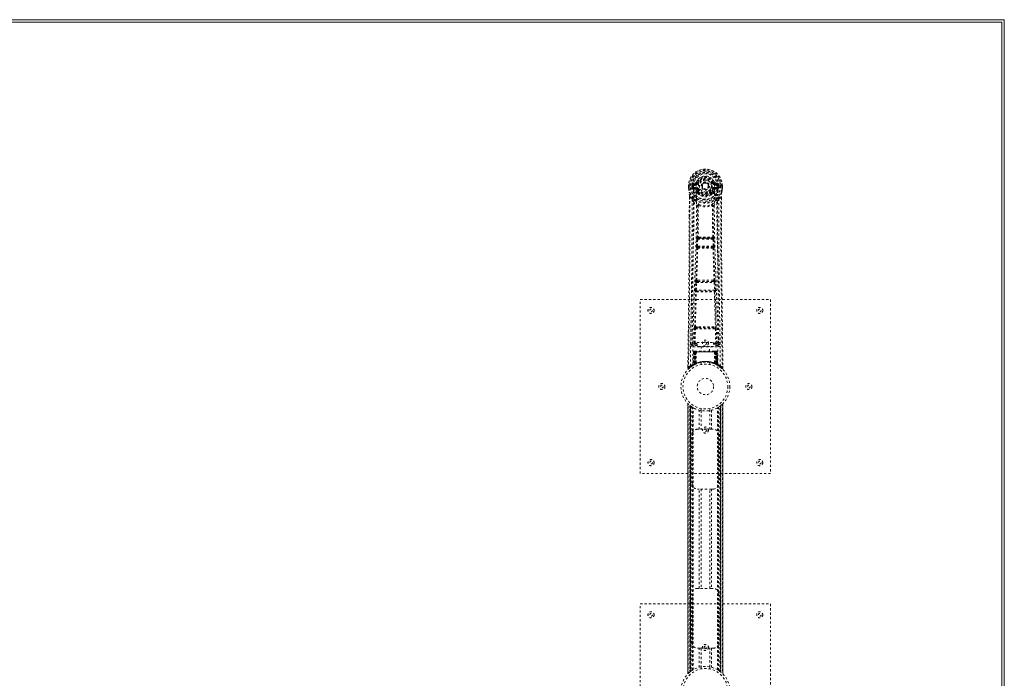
# Model space of a CAD drawing. Header units: inches. Extents: x 20.7 to 104.2, y 34.8 to 82.5.
# Tile 4 of 4: x 58.9 to 104.2, y 52.2 to 82.5. Entities that reach past the tile are written whole.
import ezdxf

# ---------------------------------------------------------------- set-up
doc = ezdxf.new("R2010")
doc.units = ezdxf.units.IN
doc.header["$MEASUREMENT"] = 0
doc.linetypes.add('SLD-Dashed', pattern=[0.075, 0.05, -0.025])
doc.linetypes.add('SLD-Solid', pattern=[0])

msp = doc.modelspace()

# ---------------------------------------------------------------- linework, layer by layer
at = {"color": 7, "linetype": 'SLD-Solid', "lineweight": 15}
for p, q in [((20.658, 82.502), (104.158, 82.502)), ((104.158, 82.502), (104.158, 34.752)), ((104.04, 82.384), (20.776, 82.384)), ((20.776, 82.384), (104.04, 82.384)), ((104.04, 34.87), (104.04, 82.384)), ((104.04, 82.384), (104.04, 34.87))]:
    msp.add_line(p, q, dxfattribs=at)
at = {"color": 7, "linetype": 'SLD-Dashed', "lineweight": 0}
for p, q in [((89.628, 74.861), (89.628, 74.744)), ((89.628, 74.744), (89.629, 74.74)), ((89.632, 74.861), (89.629, 74.861)), ((89.63, 74.861), (89.63, 74.744)), ((89.686, 74.86), (89.632, 74.861)), ((89.658, 74.858), (89.658, 74.744)), ((89.709, 74.86), (89.686, 74.86)), ((89.867, 74.86), (89.709, 74.86)), ((89.78, 74.787), (89.78, 74.858)), ((89.78, 74.787), (89.809, 74.788)), ((89.78, 74.787), (89.78, 74.787)), ((89.815, 74.858), (89.809, 74.858)), ((89.809, 74.858), (89.809, 74.788)), ((89.81, 74.788), (89.815, 74.769)), ((89.815, 74.779), (89.815, 74.858)), ((89.815, 74.769), (89.815, 74.779)), ((89.821, 74.742), (89.825, 74.738)), ((89.825, 74.738), (89.825, 74.737)), ((89.825, 74.738), (89.825, 74.738)), ((89.835, 74.727), (89.825, 74.737)), ((89.951, 75.002), (89.833, 74.978)), ((89.849, 74.79), (89.849, 74.76)), ((89.849, 74.79), (89.979, 74.79)), ((89.979, 74.735), (89.849, 74.76)), ((89.849, 74.76), (89.979, 74.76)), ((89.863, 74.942), (89.979, 74.962)), ((89.863, 74.942), (89.863, 74.912)), ((89.979, 74.942), (89.863, 74.942)), ((89.979, 74.912), (89.863, 74.912)), ((89.979, 74.962), (89.979, 74.942)), ((89.979, 74.912), (89.979, 74.942)), ((89.979, 74.79), (89.979, 74.76)), ((89.979, 74.735), (89.979, 74.76)), ((90.039, 75.006), (89.984, 75.029)), ((89.985, 74.895), (89.985, 74.897)), ((90.039, 75.006), (90.061, 74.996)), ((90.564, 74.859), (90.565, 74.851)), ((90.565, 74.851), (90.564, 74.835)), ((90.755, 74.996), (90.777, 75.006)), ((90.777, 75.006), (90.781, 74.998)), ((90.832, 74.897), (90.831, 74.895)), ((90.837, 74.962), (90.953, 74.942)), ((90.837, 74.962), (90.837, 74.942)), ((90.953, 74.942), (90.837, 74.942)), ((90.837, 74.912), (90.837, 74.942)), ((90.953, 74.912), (90.837, 74.912)), ((90.837, 74.79), (90.837, 74.76)), ((90.837, 74.79), (90.967, 74.79)), ((90.967, 74.76), (90.837, 74.735)), ((90.837, 74.735), (90.837, 74.76)), ((90.837, 74.76), (90.967, 74.76)), ((90.984, 74.978), (90.865, 75.002)), ((91.108, 74.86), (90.949, 74.86)), ((90.953, 74.912), (90.953, 74.942)), ((90.967, 74.76), (90.967, 74.79)), ((90.991, 74.738), (90.981, 74.727)), ((90.991, 74.738), (90.995, 74.742)), ((91.001, 74.858), (91.007, 74.858)), ((91.002, 74.779), (91.001, 74.858)), ((91.007, 74.788), (91.001, 74.769)), ((91.001, 74.769), (91.002, 74.779)), ((91.007, 74.788), (91.007, 74.858)), ((91.037, 74.858), (91.037, 74.787)), ((91.037, 74.858), (91.037, 74.858)), ((91.037, 74.787), (91.037, 74.787)), ((91.131, 74.86), (91.108, 74.86)), ((91.184, 74.861), (91.131, 74.86)), ((91.158, 74.744), (91.158, 74.858)), ((91.188, 74.861), (91.184, 74.861)), ((91.186, 74.744), (91.186, 74.861)), ((91.188, 74.861), (91.188, 74.744)), ((91.188, 74.74), (91.188, 74.744)), ((89.671, 74.36), (89.668, 73.435)), ((89.672, 73.435), (89.672, 74.359)), ((89.7, 74.358), (89.797, 74.243)), ((89.835, 74.727), (89.95, 74.706)), ((90.061, 74.705), (90.034, 74.694)), ((90.04, 74.545), (90.04, 74.563)), ((90.059, 74.499), (90.047, 74.516)), ((90.063, 74.569), (90.063, 74.55)), ((90.753, 74.55), (90.753, 74.569)), ((90.782, 74.694), (90.755, 74.705)), ((90.769, 74.516), (90.757, 74.499)), ((90.776, 74.545), (90.777, 74.563)), ((90.866, 74.706), (90.981, 74.727)), ((90.981, 74.727), (90.981, 74.727)), ((90.981, 74.727), (90.981, 74.727)), ((91.02, 74.243), (91.116, 74.358)), ((91.144, 74.305), (91.144, 74.359)), ((91.145, 74.36), (91.145, 74.306)), ((90.081, 73.94), (90.081, 73.94)), ((90.736, 73.94), (90.736, 73.94)), ((90.109, 72.501), (90.069, 72.5)), ((90.747, 72.5), (90.707, 72.501)), ((89.998, 72.087), (90.014, 72.404)), ((90.042, 72.085), (90.059, 72.402)), ((90.774, 72.085), (90.042, 72.085)), ((90.066, 72.035), (90.051, 72.04)), ((90.051, 72.04), (90.765, 72.04)), ((90.059, 72.402), (90.758, 72.402)), ((90.077, 72.447), (90.116, 72.447)), ((90.7, 72.447), (90.116, 72.447)), ((90.7, 72.447), (90.739, 72.447)), ((90.765, 72.04), (90.75, 72.035)), ((90.758, 72.402), (90.774, 72.085)), ((90.818, 72.087), (90.802, 72.404)), ((90.021, 71.993), (90.007, 71.997)), ((90.795, 71.993), (90.809, 71.997)), ((89.943, 70.069), (89.96, 70.422)), ((89.988, 70.067), (90.005, 70.42)), ((90.005, 70.42), (90.812, 70.42)), ((90.042, 70.516), (90.01, 70.515)), ((90.051, 70.465), (90.02, 70.464)), ((90.765, 70.465), (90.051, 70.465)), ((90.765, 70.465), (90.797, 70.464)), ((90.806, 70.515), (90.774, 70.516)), ((90.812, 70.42), (90.829, 70.067)), ((90.873, 70.069), (90.856, 70.422)), ((89.949, 69.979), (89.957, 69.976)), ((90.829, 70.067), (89.988, 70.067)), ((90.002, 70.019), (89.994, 70.022)), ((89.994, 70.022), (90.822, 70.022)), ((90.822, 70.022), (90.814, 70.019)), ((90.859, 69.976), (90.867, 69.979)), ((87.408, 61.627), (87.408, 69.627)), ((87.408, 69.627), (93.408, 69.627)), ((93.408, 69.627), (93.408, 61.627)), ((89.889, 67.624), (89.905, 68.286)), ((89.934, 67.623), (89.95, 68.284)), ((89.947, 68.37), (90.103, 68.376)), ((89.95, 68.284), (90.867, 68.284)), ((89.958, 68.325), (90.11, 68.327)), ((90.11, 68.327), (90.706, 68.327)), ((90.706, 68.327), (90.859, 68.325)), ((90.713, 68.376), (90.869, 68.37)), ((90.867, 68.284), (90.882, 67.623)), ((90.927, 67.624), (90.911, 68.286)), ((89.795, 67.567), (89.797, 67.559)), ((89.799, 67.857), (89.796, 67.57)), ((89.84, 67.521), (89.84, 67.461)), ((90.028, 67.521), (89.84, 67.521)), ((89.934, 67.578), (89.934, 67.623)), ((89.934, 67.623), (90.028, 67.623)), ((89.934, 67.578), (90.028, 67.578)), ((90.028, 67.654), (90.778, 67.654)), ((90.028, 67.474), (90.028, 67.654)), ((90.778, 67.654), (90.778, 67.474)), ((90.778, 67.623), (90.882, 67.623)), ((90.778, 67.578), (90.882, 67.578)), ((90.976, 67.521), (90.778, 67.521)), ((90.882, 67.578), (90.882, 67.623)), ((90.976, 67.461), (90.976, 67.521)), ((91.02, 67.57), (91.017, 67.857)), ((91.019, 67.559), (91.021, 67.567)), ((89.84, 67.461), (90.976, 67.461)), ((89.862, 67.223), (89.841, 66.618)), ((89.876, 67.223), (89.855, 66.626)), ((89.876, 67.223), (89.862, 67.223)), ((89.894, 67.223), (89.873, 66.636)), ((89.896, 67.227), (89.874, 66.633)), ((89.961, 67.223), (89.894, 67.223)), ((89.901, 67.223), (89.901, 66.666)), ((89.908, 67.223), (89.901, 67.223)), ((89.909, 67.252), (89.902, 67.252)), ((89.915, 67.252), (89.906, 67.252)), ((89.908, 67.223), (90.908, 67.223)), ((89.908, 66.67), (89.908, 67.223)), ((89.914, 66.673), (89.915, 67.223)), ((89.922, 67.252), (89.915, 67.252)), ((89.915, 67.223), (89.921, 67.223)), ((89.921, 67.223), (89.921, 66.676)), ((90.895, 67.223), (89.921, 67.223)), ((89.978, 67.252), (89.924, 67.252)), ((89.933, 67.223), (89.933, 66.681)), ((89.939, 67.223), (89.933, 67.223)), ((89.94, 67.252), (89.934, 67.252)), ((89.939, 67.223), (90.877, 67.223)), ((89.939, 66.684), (89.939, 67.223)), ((89.94, 67.252), (89.978, 67.252)), ((89.942, 66.672), (89.961, 67.223)), ((89.962, 67.223), (89.943, 66.672)), ((89.961, 67.223), (89.962, 67.223)), ((89.992, 67.223), (89.962, 67.223)), ((89.992, 67.223), (89.988, 66.701)), ((89.999, 67.252), (89.992, 67.252)), ((90.824, 67.223), (89.992, 67.223)), ((90.817, 67.252), (89.999, 67.252)), ((90.778, 67.474), (90.028, 67.474)), ((90.213, 67.474), (90.213, 67.252)), ((90.603, 67.252), (90.603, 67.474)), ((90.825, 67.252), (90.817, 67.252)), ((90.824, 67.223), (90.829, 66.701)), ((90.854, 67.223), (90.824, 67.223)), ((90.892, 67.252), (90.838, 67.252)), ((90.838, 67.252), (90.876, 67.252)), ((90.873, 66.672), (90.854, 67.223)), ((90.854, 67.223), (90.855, 67.223)), ((90.855, 67.223), (90.874, 66.672)), ((90.922, 67.223), (90.855, 67.223)), ((90.882, 67.252), (90.876, 67.252)), ((90.883, 67.223), (90.877, 67.223)), ((90.877, 67.223), (90.877, 66.684)), ((90.883, 66.681), (90.883, 67.223)), ((90.901, 67.252), (90.894, 67.252)), ((90.895, 66.676), (90.895, 67.223)), ((90.895, 67.223), (90.901, 67.223)), ((90.911, 67.252), (90.901, 67.252)), ((90.901, 67.223), (90.902, 66.673)), ((90.914, 67.252), (90.907, 67.252)), ((90.915, 67.223), (90.908, 67.223)), ((90.908, 67.223), (90.908, 66.67)), ((90.915, 66.666), (90.915, 67.223)), ((90.942, 66.633), (90.92, 67.227)), ((90.922, 67.223), (90.943, 66.636)), ((90.941, 67.223), (90.961, 66.626)), ((90.954, 67.223), (90.941, 67.223)), ((90.954, 67.223), (90.975, 66.618)), ((89.827, 66.593), (89.84, 66.601)), ((89.841, 66.618), (89.855, 66.626)), ((89.858, 66.611), (89.925, 66.646)), ((89.873, 66.636), (89.942, 66.672)), ((89.901, 66.666), (89.908, 66.67)), ((89.914, 66.64), (89.901, 66.666)), ((89.914, 66.64), (89.905, 66.636)), ((89.921, 66.676), (89.914, 66.673)), ((89.927, 66.646), (89.914, 66.673)), ((89.921, 66.644), (89.914, 66.64)), ((89.918, 66.642), (89.927, 66.646)), ((89.933, 66.65), (89.921, 66.676)), ((89.925, 66.646), (89.926, 66.646)), ((89.926, 66.646), (89.933, 66.649)), ((89.933, 66.681), (89.939, 66.684)), ((89.945, 66.655), (89.933, 66.681)), ((89.943, 66.672), (89.942, 66.672)), ((89.951, 66.658), (89.945, 66.655)), ((90.208, 66.734), (90.208, 66.638)), ((90.608, 66.638), (90.608, 66.734)), ((90.877, 66.684), (90.865, 66.658)), ((90.871, 66.655), (90.865, 66.658)), ((90.883, 66.681), (90.871, 66.655)), ((90.874, 66.672), (90.873, 66.672)), ((90.874, 66.672), (90.943, 66.636)), ((90.877, 66.684), (90.883, 66.681)), ((90.895, 66.676), (90.883, 66.65)), ((90.902, 66.673), (90.889, 66.646)), ((90.89, 66.646), (90.891, 66.646)), ((90.891, 66.646), (90.906, 66.638)), ((90.902, 66.673), (90.895, 66.676)), ((90.908, 66.67), (90.895, 66.644)), ((90.903, 66.64), (90.895, 66.644)), ((90.915, 66.666), (90.903, 66.64)), ((90.929, 66.627), (90.903, 66.64)), ((90.908, 66.67), (90.915, 66.666)), ((90.911, 66.636), (90.958, 66.611)), ((90.961, 66.626), (90.975, 66.618)), ((90.97, 66.605), (90.984, 66.597)), ((90.976, 66.601), (90.99, 66.593)), ((89.603, 66.553), (89.602, 66.486)), ((89.602, 66.553), (89.602, 66.486)), ((89.602, 66.486), (89.632, 66.485)), ((89.604, 66.549), (89.603, 66.486)), ((89.651, 66.464), (89.692, 66.498)), ((91.123, 66.498), (91.166, 66.464)), ((91.185, 66.485), (91.165, 66.463)), ((91.215, 66.486), (91.214, 66.553)), ((89.603, 64.842), (89.603, 52.412)), ((89.603, 52.413), (89.603, 64.841)), ((89.603, 64.841), (89.604, 64.84)), ((89.603, 64.84), (89.603, 52.413)), ((89.615, 52.425), (89.615, 64.829)), ((91.201, 64.829), (91.201, 52.425)), ((91.213, 52.411), (91.213, 64.842)), ((91.213, 64.841), (91.213, 52.413)), ((91.213, 52.413), (91.213, 64.84)), ((89.693, 52.495), (89.693, 64.758)), ((89.693, 64.758), (89.693, 52.495)), ((89.698, 64.754), (89.698, 52.499)), ((89.738, 64.723), (89.702, 64.751)), ((89.702, 52.503), (89.702, 64.751)), ((89.702, 64.751), (89.702, 52.503)), ((89.707, 64.747), (89.707, 52.507)), ((89.717, 52.514), (89.717, 64.739)), ((89.718, 52.515), (89.718, 64.739)), ((89.72, 64.737), (89.72, 52.517)), ((89.722, 64.735), (89.722, 52.518)), ((89.752, 64.713), (89.752, 52.541)), ((89.81, 64.674), (89.805, 64.677)), ((89.81, 52.58), (89.81, 64.674)), ((89.835, 52.595), (89.835, 64.659)), ((89.853, 52.605), (89.853, 64.648)), ((90.127, 63.662), (90.127, 64.538)), ((90.208, 64.616), (90.208, 64.519)), ((90.211, 64.519), (90.211, 63.662)), ((90.606, 63.662), (90.606, 64.519)), ((90.608, 64.519), (90.608, 64.616)), ((90.69, 64.538), (90.69, 63.662)), ((90.963, 52.605), (90.963, 64.648)), ((90.981, 52.595), (90.981, 64.659)), ((91.006, 52.58), (91.006, 64.674)), ((91.072, 52.535), (91.072, 64.719)), ((91.094, 52.518), (91.094, 64.735)), ((91.097, 52.517), (91.097, 64.737)), ((91.098, 64.739), (91.098, 52.515)), ((91.103, 64.742), (91.103, 52.512)), ((91.114, 64.751), (91.114, 52.503)), ((91.114, 52.503), (91.114, 64.751)), ((91.117, 52.5), (91.117, 64.753)), ((91.123, 64.758), (91.118, 64.754)), ((91.118, 52.499), (91.118, 64.754)), ((91.123, 64.758), (91.123, 52.495)), ((91.123, 52.495), (91.123, 64.758)), ((89.793, 61.162), (89.793, 63.412)), ((90.043, 63.662), (90.127, 63.662)), ((90.69, 63.662), (90.127, 63.662)), ((90.69, 63.662), (90.773, 63.662)), ((91.023, 63.412), (91.023, 61.162)), ((93.408, 61.627), (87.408, 61.627)), ((90.127, 60.912), (90.043, 60.912)), ((90.127, 56.342), (90.127, 60.912)), ((90.69, 60.912), (90.127, 60.912)), ((90.211, 60.912), (90.211, 56.342)), ((90.606, 56.342), (90.606, 60.912)), ((90.69, 60.912), (90.69, 56.342)), ((90.773, 60.912), (90.69, 60.912)), ((90.043, 56.342), (90.127, 56.342)), ((90.69, 56.342), (90.127, 56.342)), ((90.69, 56.342), (90.773, 56.342)), ((89.793, 53.842), (89.793, 56.092)), ((91.023, 56.092), (91.023, 53.842)), ((87.408, 55.627), (93.408, 55.627)), ((87.408, 47.627), (87.408, 55.627)), ((93.408, 55.627), (93.408, 47.627)), ((90.127, 53.592), (90.043, 53.592)), ((90.127, 52.716), (90.127, 53.592)), ((90.127, 53.592), (90.69, 53.592)), ((90.211, 53.592), (90.211, 52.734)), ((90.606, 52.734), (90.606, 53.592)), ((90.69, 53.592), (90.69, 52.716)), ((90.773, 53.592), (90.69, 53.592)), ((90.208, 52.734), (90.208, 52.638)), ((90.608, 52.638), (90.608, 52.734)), ((91.006, 52.58), (91.011, 52.576)), ((89.693, 52.495), (89.698, 52.499)), ((91.078, 52.53), (91.114, 52.503)), ((91.118, 52.499), (91.123, 52.495)), ((91.213, 52.413), (91.212, 52.413))]:
    msp.add_line(p, q, dxfattribs=at)
at = {"color": 7, "linetype": 'SLD-Dashed', "lineweight": 0, "flags": 128}
for points in [[(89.985, 74.897), (89.991, 74.974), (90.014, 75.048), (90.053, 75.117), (90.106, 75.177), (90.171, 75.226), (90.245, 75.262), (90.325, 75.284), (90.408, 75.291), (90.491, 75.284), (90.571, 75.262), (90.645, 75.226), (90.71, 75.177), (90.763, 75.117), (90.803, 75.048), (90.826, 74.974), (90.832, 74.897)], [(89.629, 74.861), (89.628, 74.86), (89.629, 74.86), (89.632, 74.86), (89.635, 74.86), (89.64, 74.859), (89.646, 74.859), (89.652, 74.859), (89.658, 74.858)], [(89.628, 74.744), (89.641, 74.647), (89.657, 74.571)], [(89.658, 74.744), (89.652, 74.744), (89.646, 74.744), (89.64, 74.744), (89.635, 74.744), (89.632, 74.744), (89.629, 74.744), (89.628, 74.744), (89.628, 74.744)], [(89.629, 74.74), (89.63, 74.74), (89.631, 74.74), (89.634, 74.741), (89.638, 74.741), (89.642, 74.742), (89.647, 74.743), (89.653, 74.743), (89.658, 74.744)], [(89.629, 74.74), (89.64, 74.65), (89.659, 74.56)], [(89.72, 66.579), (89.728, 67.626), (89.747, 68.671), (89.776, 69.713), (89.812, 70.751), (89.846, 71.785), (89.871, 72.815), (89.88, 73.84), (89.867, 74.86)], [(89.81, 74.788), (89.809, 74.788), (89.809, 74.788)], [(89.815, 74.779), (89.831, 74.787), (89.849, 74.79)], [(89.863, 74.912), (89.84, 74.916), (89.82, 74.929)], [(89.829, 66.635), (89.838, 67.68), (89.859, 68.722), (89.891, 69.762), (89.929, 70.797), (89.965, 71.829), (89.991, 72.855), (89.999, 73.877), (89.985, 74.895)], [(89.979, 74.962), (90.016, 74.976), (90.03, 74.99)], [(90.03, 74.99), (90.035, 74.998), (90.039, 75.006)], [(90.089, 74.985), (90.084, 74.987), (90.079, 74.989), (90.074, 74.991), (90.07, 74.993), (90.066, 74.994), (90.064, 74.995), (90.062, 74.996), (90.061, 74.996)], [(90.727, 74.985), (90.732, 74.987), (90.737, 74.989), (90.742, 74.991), (90.746, 74.993), (90.75, 74.994), (90.752, 74.995), (90.754, 74.996), (90.755, 74.996)], [(90.987, 66.635), (90.978, 67.68), (90.957, 68.723), (90.925, 69.762), (90.887, 70.798), (90.851, 71.829), (90.825, 72.856), (90.817, 73.878), (90.831, 74.895)], [(91.096, 66.579), (91.088, 67.626), (91.069, 68.671), (91.04, 69.713), (91.005, 70.751), (90.97, 71.785), (90.945, 72.815), (90.937, 73.84), (90.949, 74.86)], [(90.996, 74.929), (90.977, 74.916), (90.953, 74.912)], [(90.967, 74.79), (90.985, 74.787), (91.002, 74.779)], [(91.007, 74.858), (91.01, 74.858), (91.017, 74.858), (91.026, 74.858), (91.037, 74.858)], [(91.037, 74.787), (91.026, 74.787), (91.017, 74.788), (91.01, 74.788), (91.007, 74.788)], [(91.007, 74.788), (91.007, 74.788), (91.007, 74.788)], [(91.157, 74.56), (91.174, 74.639), (91.188, 74.74)], [(91.158, 74.858), (91.164, 74.859), (91.171, 74.859), (91.176, 74.859), (91.181, 74.859), (91.184, 74.86), (91.187, 74.86), (91.188, 74.86), (91.188, 74.861)], [(91.188, 74.744), (91.188, 74.744), (91.187, 74.744), (91.184, 74.744), (91.181, 74.744), (91.176, 74.744), (91.171, 74.744), (91.164, 74.744), (91.158, 74.744)], [(91.188, 74.74), (91.187, 74.74), (91.185, 74.74), (91.182, 74.741), (91.178, 74.741), (91.174, 74.742), (91.169, 74.743), (91.164, 74.743), (91.158, 74.744)], [(91.188, 74.744), (91.175, 74.647), (91.159, 74.571)], [(89.7, 74.358), (89.699, 72.892), (89.69, 71.42), (89.675, 69.973), (89.673, 69.752), (89.67, 69.522), (89.668, 69.319), (89.665, 69.12), (89.663, 68.905), (89.661, 68.755), (89.659, 68.598), (89.657, 68.441), (89.655, 68.324), (89.653, 68.184), (89.651, 68.022), (89.647, 67.69), (89.644, 67.485), (89.641, 67.231), (89.638, 66.969), (89.634, 66.721), (89.632, 66.485)], [(89.657, 74.571), (89.657, 74.565), (89.659, 74.56)], [(89.839, 74.282), (89.738, 74.406), (89.659, 74.56)], [(89.671, 74.36), (89.67, 74.359), (89.671, 74.359), (89.674, 74.359), (89.678, 74.358), (89.683, 74.358), (89.688, 74.358), (89.695, 74.358), (89.7, 74.358)], [(89.977, 74.683), (89.964, 74.7), (89.95, 74.706)], [(90.04, 74.563), (90.007, 74.616), (89.977, 74.683)], [(90.034, 74.694), (90.062, 74.631), (90.092, 74.581)], [(90.059, 74.499), (90.133, 74.441), (90.191, 74.411)], [(90.089, 74.717), (90.084, 74.715), (90.079, 74.713), (90.074, 74.711), (90.07, 74.709), (90.066, 74.707), (90.064, 74.706), (90.062, 74.706), (90.061, 74.705)], [(90.626, 74.411), (90.683, 74.441), (90.757, 74.499)], [(90.725, 74.581), (90.754, 74.631), (90.782, 74.694)], [(90.727, 74.717), (90.732, 74.715), (90.737, 74.713), (90.742, 74.711), (90.746, 74.709), (90.75, 74.707), (90.752, 74.706), (90.754, 74.706), (90.755, 74.705)], [(90.777, 74.563), (90.809, 74.616), (90.839, 74.683)], [(90.839, 74.683), (90.852, 74.7), (90.866, 74.706)], [(90.977, 74.282), (91.078, 74.406), (91.157, 74.56)], [(91.116, 74.358), (91.122, 74.358), (91.128, 74.358), (91.133, 74.358), (91.139, 74.358), (91.142, 74.359), (91.145, 74.359), (91.146, 74.359), (91.145, 74.36)], [(91.116, 74.358), (91.117, 72.894), (91.126, 71.42), (91.141, 69.973), (91.144, 69.726), (91.147, 69.468), (91.149, 69.252), (91.152, 69.023), (91.155, 68.773), (91.159, 68.502), (91.162, 68.284), (91.165, 68.021), (91.169, 67.698), (91.172, 67.487), (91.175, 67.229), (91.179, 66.967), (91.182, 66.719), (91.185, 66.485)], [(91.145, 74.306), (91.154, 71.736), (91.181, 69.111), (91.215, 66.486)], [(91.157, 74.56), (91.159, 74.565), (91.159, 74.571)], [(89.797, 74.243), (89.796, 73.722), (89.795, 73.189), (89.792, 72.644), (89.788, 72.129), (89.784, 71.599), (89.779, 71.047), (89.774, 70.558), (89.771, 70.301), (89.767, 70.028), (89.764, 69.739), (89.76, 69.435), (89.756, 69.16), (89.753, 68.919), (89.751, 68.728), (89.748, 68.513), (89.745, 68.272), (89.742, 68.047), (89.739, 67.854), (89.737, 67.694), (89.735, 67.567)], [(89.856, 74.129), (89.942, 74.029), (90.043, 73.941)], [(89.934, 74.193), (89.943, 74.185), (89.949, 74.178)], [(90.033, 72.494), (90.044, 73.214), (90.045, 73.932)], [(90.091, 73.951), (90.085, 73.96), (90.079, 73.966), (90.071, 73.97), (90.063, 73.97), (90.055, 73.966), (90.049, 73.96), (90.045, 73.951), (90.043, 73.941)], [(90.081, 73.94), (90.079, 73.221), (90.069, 72.5)], [(90.774, 73.941), (90.772, 73.951), (90.767, 73.96), (90.761, 73.966), (90.753, 73.97), (90.745, 73.97), (90.738, 73.966), (90.731, 73.96), (90.726, 73.951)], [(90.747, 72.5), (90.737, 73.221), (90.736, 73.94)], [(90.783, 72.494), (90.773, 73.214), (90.771, 73.932)], [(90.774, 73.941), (90.874, 74.029), (90.96, 74.129)], [(90.867, 74.178), (90.873, 74.184), (90.882, 74.193)], [(91.081, 67.567), (91.079, 67.703), (91.077, 67.875), (91.074, 68.084), (91.071, 68.329), (91.067, 68.578), (91.065, 68.798), (91.063, 68.951), (91.061, 69.089), (91.059, 69.211), (91.057, 69.366), (91.055, 69.529), (91.053, 69.685), (91.043, 70.499), (91.035, 71.317), (91.027, 72.289), (91.021, 73.279), (91.02, 74.243)], [(89.668, 73.435), (89.663, 71.736), (89.635, 69.111), (89.602, 66.553)], [(90.109, 72.501), (90.408, 72.502), (90.707, 72.501)], [(89.998, 72.087), (90.003, 72.087), (90.013, 72.086), (90.027, 72.085), (90.042, 72.085)], [(90.014, 72.404), (90.019, 72.404), (90.03, 72.404), (90.044, 72.403), (90.059, 72.402)], [(90.051, 72.04), (90.047, 72.044), (90.043, 72.053), (90.042, 72.06), (90.042, 72.068), (90.042, 72.076), (90.042, 72.085)], [(90.077, 72.447), (90.076, 72.446), (90.074, 72.445), (90.071, 72.442), (90.066, 72.432), (90.061, 72.418), (90.059, 72.402)], [(90.116, 72.447), (90.408, 72.448), (90.7, 72.447)], [(90.758, 72.402), (90.772, 72.403), (90.786, 72.404), (90.797, 72.404), (90.802, 72.404)], [(90.774, 72.085), (90.775, 72.076), (90.775, 72.068), (90.774, 72.06), (90.773, 72.053), (90.77, 72.044), (90.765, 72.04)], [(90.774, 72.085), (90.789, 72.085), (90.803, 72.086), (90.813, 72.087), (90.818, 72.087)], [(89.975, 70.511), (90, 71.253), (90.021, 71.993)], [(90.01, 70.515), (90.035, 71.258), (90.057, 71.998)], [(90.759, 71.998), (90.781, 71.258), (90.806, 70.515)], [(90.841, 70.511), (90.817, 71.253), (90.795, 71.993)], [(89.96, 70.422), (89.962, 70.454), (89.963, 70.456)], [(89.96, 70.422), (89.965, 70.422), (89.975, 70.421), (89.989, 70.42), (90.005, 70.42)], [(90.812, 70.42), (90.827, 70.42), (90.841, 70.421), (90.852, 70.422), (90.856, 70.422)], [(90.856, 70.422), (90.854, 70.454), (90.854, 70.456)], [(89.913, 68.367), (89.933, 69.173), (89.957, 69.976)], [(89.943, 70.069), (89.948, 70.069), (89.958, 70.068), (89.972, 70.068), (89.988, 70.067)], [(89.947, 68.37), (89.967, 69.176), (89.992, 69.98)], [(90.825, 69.98), (90.849, 69.176), (90.869, 68.37)], [(90.829, 70.067), (90.844, 70.068), (90.858, 70.068), (90.869, 70.069), (90.873, 70.069)], [(90.903, 68.367), (90.883, 69.173), (90.859, 69.976)], [(89.905, 68.286), (89.909, 68.285), (89.92, 68.285), (89.934, 68.285), (89.95, 68.284)], [(90.103, 68.376), (90.408, 68.376), (90.713, 68.376)], [(90.11, 68.327), (90.408, 68.327), (90.706, 68.327)], [(90.867, 68.284), (90.882, 68.285), (90.896, 68.285), (90.907, 68.285), (90.911, 68.286)], [(89.889, 67.624), (89.82, 67.596), (89.795, 67.567)], [(89.84, 67.521), (89.865, 67.55), (89.934, 67.578)], [(89.889, 67.624), (89.894, 67.624), (89.904, 67.624), (89.918, 67.624), (89.934, 67.623)], [(90.882, 67.623), (90.898, 67.624), (90.912, 67.624), (90.922, 67.624), (90.927, 67.624)], [(90.882, 67.578), (90.951, 67.55), (90.976, 67.521)], [(91.021, 67.567), (90.996, 67.596), (90.927, 67.624)], [(89.862, 67.223), (89.865, 67.223), (89.873, 67.223), (89.886, 67.223), (89.901, 67.223)], [(89.915, 67.223), (89.9, 67.223), (89.888, 67.223), (89.879, 67.223), (89.876, 67.223)], [(89.894, 67.223), (89.894, 67.223), (89.896, 67.223), (89.899, 67.223), (89.904, 67.223), (89.91, 67.223), (89.917, 67.223), (89.925, 67.223), (89.933, 67.223)], [(90.883, 67.223), (90.891, 67.223), (90.899, 67.223), (90.906, 67.223), (90.912, 67.223), (90.917, 67.223), (90.92, 67.223), (90.922, 67.223), (90.922, 67.223)], [(90.893, 67.252), (90.893, 67.252), (90.891, 67.252)], [(90.941, 67.223), (90.937, 67.223), (90.929, 67.223), (90.916, 67.223), (90.901, 67.223)], [(90.915, 67.223), (90.93, 67.223), (90.943, 67.223), (90.951, 67.223), (90.954, 67.223)], [(90.922, 67.223), (90.921, 67.229), (90.921, 67.232)], [(89.769, 66.554), (89.817, 66.587), (89.862, 66.613)], [(89.908, 66.67), (89.913, 66.66), (89.917, 66.651), (89.92, 66.646), (89.921, 66.644)], [(89.939, 66.684), (89.944, 66.674), (89.948, 66.665), (89.95, 66.66), (89.951, 66.658)], [(90.944, 66.628), (90.943, 66.634), (90.943, 66.636)], [(90.959, 66.61), (90.999, 66.587), (91.047, 66.555)], [(90.981, 66.6), (90.975, 66.611), (90.97, 66.625)], [(89.605, 66.486), (89.606, 66.478), (89.61, 66.47), (89.615, 66.464), (89.621, 66.459), (89.628, 66.456), (89.636, 66.456), (89.643, 66.458), (89.649, 66.462)], [(89.652, 66.463), (89.684, 66.491), (89.692, 66.498)], [(91.166, 66.465), (91.173, 66.462), (91.181, 66.459), (91.19, 66.459), (91.198, 66.46), (91.204, 66.464), (91.21, 66.469), (91.213, 66.476), (91.214, 66.483)], [(91.215, 66.486), (91.214, 66.486), (91.212, 66.486), (91.206, 66.485), (91.196, 66.485), (91.19, 66.485), (91.185, 66.485)], [(90.214, 64.519), (90.212, 64.519), (90.211, 64.519)], [(90.606, 64.519), (90.607, 64.52), (90.589, 64.517), (90.551, 64.511), (90.497, 64.505), (90.432, 64.502), (90.408, 64.502)], [(90.606, 64.519), (90.595, 64.517), (90.569, 64.514)], [(91.119, 64.755), (91.112, 64.75), (91.103, 64.742)], [(90.211, 52.734), (90.222, 52.736), (90.23, 52.738)], [(90.602, 52.735), (90.604, 52.735), (90.606, 52.734)], [(91.103, 52.512), (91.114, 52.503), (91.119, 52.499)]]:
    msp.add_lwpolyline(points, dxfattribs=at)
at = {"color": 7, "linetype": 'SLD-Dashed', "lineweight": 0}
for centre, radius in [((90.408, 74.851), 0.7), ((90.408, 74.851), 0.69), ((90.408, 74.851), 0.623), ((90.408, 74.851), 0.32), ((90.408, 74.851), 0.275), ((90.408, 74.851), 0.188), ((90.408, 74.851), 0.156), ((90.408, 74.851), 0.142), ((90.408, 74.851), 0.139), ((90.408, 74.851), 0.138), ((87.908, 69.127), 0.141), ((87.908, 69.127), 0.0625), ((92.908, 69.127), 0.141), ((92.908, 69.127), 0.0625), ((90.408, 67.627), 0.14), ((90.408, 67.627), 0.0625), ((90.408, 65.627), 1.125), ((90.408, 65.627), 1.03), ((88.408, 65.627), 0.141), ((88.408, 65.627), 0.0625), ((90.408, 65.627), 0.375), ((92.408, 65.627), 0.141), ((92.408, 65.627), 0.0625), ((90.408, 63.627), 0.14), ((90.408, 63.627), 0.0625), ((87.908, 62.127), 0.141), ((87.908, 62.127), 0.0625), ((92.908, 62.127), 0.141), ((92.908, 62.127), 0.0625), ((87.908, 55.127), 0.141), ((92.908, 55.127), 0.141), ((87.908, 55.127), 0.0625), ((92.908, 55.127), 0.0625), ((90.408, 53.627), 0.141), ((90.408, 53.627), 0.0625), ((90.408, 51.627), 1.125), ((90.408, 51.627), 1.03)]:
    msp.add_circle(centre, radius, dxfattribs=at)
for centre, radius, start, end in [((90.408, 74.851), 0.78, 0, 179.3038), ((90.408, 74.851), 0.78, 0.7166, 179.2834), ((90.408, 74.851), 0.75, 0.5685, 179.4315), ((90.408, 74.851), 0.629, 0.6528, 179.3472), ((90.408, 74.851), 0.599, 0.6527, 179.3473), ((90.408, 74.866), 0.541, 359.35, 180.65), ((90.408, 74.851), 0.459, 22.774, 157.226), ((90.408, 74.851), 0.4, 22.774, 157.226), ((90.408, 74.851), 0.376, 22.774, 157.226), ((90.408, 74.851), 0.346, 22.7741, 157.2259), ((89.658, 74.744), 0.03, 180.0028, 185.051), ((90.408, 74.851), 0.787, 188.0937, 351.9063), ((90.408, 74.851), 0.758, 188.0935, 351.9065), ((89.806, 75.906), 1.048, 268.5368, 270.1565), ((90.408, 74.851), 0.632, 185.8272, 354.1728), ((90.408, 74.851), 0.602, 186.0327, 353.9673), ((90.408, 74.851), 0.593, 172.3909, 179.3289), ((89.901, 74.776), 0.0863, 184.5607, 202.7038), ((90.024, 74.902), 0.206, 158.3414, 172.337), ((89.849, 74.729), 0.0306, 89.0684, 154.5781), ((90.278, 74.947), 0.499, 204.8894, 243.9925), ((89.862, 74.972), 0.0299, 167.8898, 271.9561), ((89.986, 74.673), 0.221, 90.3101, 122.5177), ((89.98, 74.992), 0.0301, 162.3466, 268.5774), ((89.98, 74.705), 0.0299, 91.1009, 178.7777), ((89.943, 75.046), 0.0454, 281.251, 337.5744), ((89.979, 75.031), 0.089, 270, 337.226), ((89.979, 75.031), 0.119, 269.9994, 337.2262), ((89.979, 74.671), 0.119, 22.7738, 90.0006), ((89.979, 74.671), 0.089, 22.774, 90), ((89.974, 74.67), 0.0649, 21.316, 85.0799), ((90.408, 74.851), 0.275, 89.9999, 270.0001), ((90.408, 74.851), 0.275, 270, 90), ((90.837, 75.031), 0.119, 202.7738, 270.0006), ((90.837, 74.671), 0.119, 89.9994, 157.2262), ((90.837, 75.031), 0.089, 202.774, 270), ((90.837, 74.671), 0.089, 90, 157.226), ((90.544, 74.942), 0.492, 295.7076, 335.4804), ((91.376, 73.656), 1.477, 111.6233, 113.9253), ((90.843, 75.034), 0.0715, 209.6357, 265.2038), ((90.842, 74.67), 0.0649, 94.9251, 158.6791), ((90.874, 75.046), 0.0454, 202.468, 258.7026), ((90.826, 74.663), 0.233, 58.0395, 88.592), ((90.836, 74.992), 0.0301, 271.4257, 17.6503), ((90.836, 74.705), 0.0299, 1.1716, 88.9499), ((90.954, 74.972), 0.0299, 268.052, 12.1021), ((90.967, 74.729), 0.0306, 25.4219, 90.9316), ((90.792, 74.902), 0.206, 7.665, 21.6514), ((90.886, 74.783), 0.116, 339.6233, 353.1122), ((90.408, 74.851), 0.593, 0.6711, 7.6091), ((88.484, 74.389), 1.187, 358.573, 8.7888), ((86.184, 73.741), 3.57, 9.9445, 13.2518), ((90.13, 73.924), 0.461, 129.175, 136.3378), ((90.216, 74.948), 0.44, 210.2256, 246.4281), ((91.389, 75.859), 2.212, 225.5081, 228.8686), ((90.008, 74.678), 0.031, 31.5675, 169.9061), ((90.07, 74.56), 0.0305, 44.5476, 174.2874), ((90.062, 74.523), 0.0459, 88.2989, 118.8729), ((90.062, 74.504), 0.046, 88.2971, 118.8021), ((90.085, 74.541), 0.0449, 175.0876, 213.9444), ((90.098, 74.495), 0.0396, 127.1173, 174.8289), ((90.408, 74.851), 0.376, 202.774, 337.226), ((90.09, 74.547), 0.0347, 87.2655, 140.6074), ((90.408, 74.863), 0.453, 220.451, 319.549), ((90.096, 74.551), 0.033, 181.8835, 228.3853), ((90.408, 74.891), 0.494, 227.4885, 312.5115), ((90.408, 74.851), 0.346, 202.7741, 337.2259), ((90.408, 74.844), 0.411, 219.7064, 320.2936), ((90.408, 74.831), 0.473, 242.6143, 297.3857), ((90.408, 74.851), 0.156, 245.2931, 290.0155), ((90.746, 74.56), 0.0305, 5.7135, 135.4515), ((90.726, 74.547), 0.0347, 39.391, 92.7361), ((90.72, 74.551), 0.033, 311.6239, 358.1073), ((90.718, 74.495), 0.0396, 5.172, 52.8838), ((90.754, 74.523), 0.0459, 61.1271, 91.7011), ((90.754, 74.504), 0.0459, 61.1856, 91.7153), ((90.732, 74.541), 0.0448, 326.2404, 4.9209), ((90.6, 74.949), 0.441, 293.5931, 329.7441), ((90.808, 74.678), 0.031, 10.1753, 148.3511), ((89.427, 75.859), 2.212, 311.1314, 314.4919), ((90.686, 73.925), 0.46, 43.6597, 50.8272), ((94.632, 73.741), 3.57, 166.7482, 170.0556), ((92.332, 74.389), 1.188, 171.2127, 181.4268), ((-409.656, 75.447), 499.514, 359.09606, 359.84884), ((85.07, 71.694), 5.369, 26.9694, 28.3313), ((89.917, 74.127), 0.0608, 58.0035, 177.4261), ((90.68, 74.69), 0.893, 214.9885, 231.1478), ((90.103, 73.937), 0.0608, 73.7745, 175.9548), ((90.032, 73.933), 0.0133, 356.7535, 33.9792), ((90.077, 73.87), 0.0708, 87.2818, 117.2831), ((90.093, 73.939), 0.0128, 102.323, 173.389), ((90.162, 73.934), 0.0738, 124.976, 166.7608), ((90.408, 74.864), 0.966, 250.8189, 289.1817), ((90.408, 74.789), 0.844, 250.0605, 289.9395), ((90.136, 74.69), 0.893, 308.8525, 325.0112), ((90.713, 73.937), 0.0608, 4.0452, 106.2255), ((90.654, 73.934), 0.0738, 13.2372, 55.0246), ((90.723, 73.939), 0.0128, 6.6303, 77.6709), ((90.739, 73.87), 0.0709, 62.7169, 92.7146), ((90.785, 73.933), 0.0133, 146.0812, 183.2992), ((90.9, 74.127), 0.0608, 2.5714, 122.0035), ((95.747, 71.694), 5.371, 151.6688, 153.0304), ((590.484, 75.448), 499.525, 180.15119, 180.90395), ((90.195, 72.413), 0.181, 153.5363, 182.7731), ((90.063, 72.427), 0.0735, 85.5146, 114.1469), ((90.079, 72.492), 0.0457, 178.2726, 268.1434), ((90.172, 72.489), 0.104, 173.8615, 204.0262), ((90.208, 72.487), 0.101, 172.2352, 203.476), ((90.608, 72.487), 0.101, 336.5274, 7.7663), ((90.644, 72.489), 0.104, 335.9745, 6.1329), ((90.737, 72.492), 0.0457, 271.8534, 1.7306), ((90.753, 72.427), 0.073, 65.7492, 94.593), ((90.621, 72.413), 0.181, 357.2159, 26.4684), ((90.158, 72.058), 0.163, 169.7767, 201.8759), ((90.052, 71.995), 0.0451, 90.86, 176.7717), ((90.066, 71.99), 0.0451, 90.8964, 176.6081), ((90.114, 72.004), 0.0574, 147.4956, 185.9296), ((90.408, 104.618), 32.585, 269.3979, 270.6021), ((90.7, 72.404), 0.0575, 357.8233, 47.5924), ((90.75, 71.99), 0.0451, 3.3895, 89.106), ((90.702, 72.004), 0.0578, 354.2224, 32.3524), ((90.764, 71.995), 0.0451, 3.2253, 89.143), ((90.658, 72.058), 0.163, 338.1242, 10.2233), ((90.051, 71.924), 0.0749, 85.0949, 112.9482), ((90.408, 109.371), 37.374, 269.4617, 270.5382), ((90.766, 71.924), 0.075, 67.0695, 94.8944), ((90.099, 70.454), 0.136, 155.3346, 179.2502), ((90.002, 70.431), 0.0843, 84.8738, 108.7931), ((90.02, 70.51), 0.0448, 177.9423, 222.9043), ((90.019, 70.507), 0.0424, 220.4326, 270.4308), ((90.073, 70.422), 0.068, 141.1053, 181.633), ((90.096, 70.506), 0.0869, 173.4575, 208.3421), ((90.123, 70.504), 0.0814, 171.2414, 208.695), ((90.408, 37.736), 32.782, 89.3605, 90.6395), ((90.408, 37.111), 33.356, 89.387, 90.613), ((90.694, 70.504), 0.0814, 331.3102, 8.7539), ((90.72, 70.505), 0.0867, 331.6217, 6.5745), ((90.796, 70.51), 0.0456, 271.252, 1.8249), ((90.744, 70.422), 0.068, 358.3634, 38.9028), ((90.814, 70.432), 0.0837, 71.1192, 95.2104), ((90.718, 70.455), 0.136, 0.7143, 24.7156), ((90.149, 70.039), 0.209, 171.5832, 196.4967), ((89.994, 69.977), 0.0451, 90.5929, 177.0799), ((90.002, 69.974), 0.0451, 90.6189, 177.0149), ((89.984, 69.889), 0.0908, 85.1439, 107.0298), ((90.042, 70.052), 0.0563, 164.2658, 211.7614), ((90.046, 69.986), 0.0546, 143.5183, 186.9863), ((90.408, 106.623), 36.646, 269.3489, 270.6511), ((90.408, 102.838), 32.821, 269.291, 270.709), ((90.814, 69.974), 0.0451, 2.9874, 89.3788), ((90.77, 69.986), 0.055, 353.1668, 36.3286), ((90.774, 70.052), 0.0564, 328.2496, 15.729), ((90.822, 69.977), 0.0451, 2.9201, 89.404), ((90.832, 69.889), 0.091, 73.0017, 94.8385), ((90.667, 70.039), 0.209, 343.5057, 8.4144), ((90.306, 68.285), 0.401, 168.1457, 179.9232), ((89.939, 68.231), 0.139, 86.8596, 100.6167), ((89.959, 68.371), 0.0456, 184.1779, 268.2437), ((90.057, 68.373), 0.111, 181.7785, 205.6674), ((90.055, 68.285), 0.105, 157.5287, 180.3646), ((90.191, 68.364), 0.0889, 172.3717, 204.389), ((90.625, 68.364), 0.0889, 335.6063, 7.633), ((90.76, 68.373), 0.109, 334.2037, 358.3505), ((90.857, 68.371), 0.0456, 271.7555, 355.8229), ((90.761, 68.285), 0.105, 359.631, 22.4756), ((90.877, 68.229), 0.141, 79.4677, 93.056), ((90.51, 68.285), 0.401, 0.0715, 11.8431), ((89.771, 69.16), 1.593, 268.7128, 270.8703), ((89.84, 67.566), 0.105, 179.2645, 269.994), ((89.839, 67.564), 0.0423, 186.5642, 271.9655), ((89.934, 67.623), 0.0451, 179.0366, 269.5688), ((90.882, 67.623), 0.0451, 270.4306, 0.9009), ((90.976, 67.566), 0.105, 270.0039, 0.7375), ((90.977, 67.564), 0.0423, 268.0384, 353.4279), ((91.045, 69.165), 1.598, 269.133, 271.2839), ((89.892, 67.222), 0.03, 90.0032, 178.0075), ((89.923, 67.179), 0.0742, 106.7419, 144.05), ((89.906, 67.222), 0.03, 90.0271, 178.0328), ((89.92, 67.087), 0.164, 91.7098, 100.6199), ((89.924, 67.222), 0.03, 90.0602, 178.0671), ((89.929, 67.217), 0.0356, 82.0654, 170.298), ((90.321, 67.23), 0.412, 176.9651, 180.9918), ((90.499, 67.229), 0.585, 177.9649, 180.6112), ((90.347, 67.23), 0.426, 177.0575, 180.9551), ((90.376, 67.23), 0.443, 177.1737, 180.9225), ((90.384, 67.23), 0.444, 177.1766, 180.9103), ((89.991, 67.222), 0.0299, 90.1876, 178.2054), ((89.992, 67.222), 0.0299, 90.1857, 178.2028), ((90.028, 67.229), 0.0369, 141.8659, 189.6555), ((90.789, 67.229), 0.0354, 349.2855, 39.1931), ((90.824, 67.222), 0.0299, 1.7946, 89.8169), ((90.825, 67.222), 0.0299, 1.7946, 89.8124), ((90.432, 67.23), 0.445, 359.0838, 2.8107), ((90.44, 67.23), 0.443, 359.0775, 2.8263), ((90.892, 67.222), 0.03, 1.9311, 89.9416), ((90.47, 67.23), 0.425, 359.0403, 2.9471), ((90.322, 67.229), 0.58, 359.3773, 2.0466), ((90.896, 67.084), 0.166, 79.6001, 88.3395), ((90.497, 67.23), 0.411, 359.0007, 3.0424), ((90.911, 67.222), 0.03, 1.9646, 89.9754), ((90.893, 67.179), 0.0742, 35.95, 73.2581), ((90.924, 67.222), 0.03, 1.9925, 89.9968), ((90.408, 65.585), 1.209, 124.6712, 131.8382), ((90.408, 65.627), 1.158, 47.8706, 132.1289), ((90.396, 65.388), 1.37, 114.4311, 119.549), ((89.75, 66.579), 0.03, 180.1711, 304.0673), ((90.408, 65.626), 1.128, 119.5122, 124.6467), ((89.811, 66.619), 0.03, 301.0509, 358.0078), ((90.408, 65.595), 1.19, 60.8884, 119.1116), ((89.87, 66.647), 0.0429, 196.9651, 245.8462), ((89.825, 66.627), 0.0299, 300.2767, 358.0885), ((90.392, 65.655), 1.095, 118.6301, 120.2675), ((90.39, 66.003), 0.824, 126.3728, 131.7308), ((90.408, 65.627), 1.128, 60.4891, 119.511), ((90.383, 66.016), 0.807, 125.4833, 130.8762), ((89.858, 66.769), 0.138, 269.4175, 293.4589), ((90.404, 65.635), 1.119, 114.2456, 119.2149), ((89.844, 66.637), 0.0299, 299.2307, 358.1944), ((89.845, 66.635), 0.0273, 297.6496, 2.3015), ((90.395, 66.005), 0.819, 124.3592, 129.5726), ((90.408, 65.628), 1.155, 64.3784, 115.6216), ((90.408, 65.628), 1.155, 65.0796, 114.9204), ((89.912, 66.672), 0.0297, 295.4819, 358.5229), ((89.913, 66.673), 0.0297, 295.436, 358.5163), ((90.408, 65.628), 1.155, 66.0604, 113.9396), ((90.363, 66.077), 0.729, 121.0003, 125.2191), ((90.408, 65.664), 1.12, 67.9469, 112.0531), ((89.958, 66.684), 0.0345, 344.8477, 31.0261), ((90.858, 66.684), 0.0345, 148.9736, 195.1523), ((90.454, 66.077), 0.728, 54.7792, 59.0013), ((90.409, 65.628), 1.126, 60.8018, 65.7377), ((90.903, 66.673), 0.0297, 181.4882, 244.5595), ((90.904, 66.672), 0.0297, 181.4744, 244.5207), ((90.429, 66.015), 0.807, 50.3874, 55.6808), ((90.409, 65.629), 1.125, 59.7329, 64.7322), ((90.429, 66.01), 0.814, 49.149, 54.4937), ((90.398, 65.605), 1.153, 59.961, 64.0337), ((90.427, 66.003), 0.824, 48.2692, 53.6272), ((90.973, 66.637), 0.0299, 181.8056, 240.7693), ((90.973, 66.637), 0.03, 196.8847, 241.2782), ((90.991, 66.627), 0.0299, 181.8969, 239.7299), ((90.946, 66.647), 0.0429, 294.156, 343.0327), ((90.407, 65.626), 1.129, 55.3546, 60.486), ((91.025, 66.655), 0.0714, 211.6412, 238.9231), ((91.005, 66.619), 0.03, 181.9922, 238.9491), ((90.418, 65.643), 1.109, 58.9487, 59.8462), ((90.421, 65.388), 1.37, 60.4508, 65.5696), ((91.066, 66.579), 0.03, 235.9379, 359.8238), ((90.406, 65.582), 1.213, 48.1749, 55.3209), ((89.632, 66.485), 0.03, 179.2834, 312.1349), ((89.702, 66.529), 0.0828, 211.812, 232.643), ((90.404, 65.633), 1.12, 124.629, 132.0873), ((90.41, 65.63), 1.124, 47.9081, 55.3615), ((91.185, 66.485), 0.03, 227.8636, 0.72), ((90.297, 65.517), 0.968, 224.2372, 225.2506), ((90.43, 65.602), 1.091, 307.6136, 315.7635), ((90.373, 65.582), 1.068, 231.0729, 232.4386), ((90.408, 65.626), 1.124, 232.2618, 239.3849), ((90.407, 65.626), 1.124, 237.8627, 240.4254), ((90.409, 65.626), 1.124, 299.5744, 302.1375), ((90.438, 65.589), 1.077, 307.5675, 308.921), ((90.043, 63.412), 0.25, 90, 180), ((90.773, 63.412), 0.25, 0, 90), ((90.043, 61.162), 0.25, 180, 270), ((90.773, 61.162), 0.25, 270, 0), ((90.043, 56.092), 0.25, 90, 180), ((90.773, 56.092), 0.25, 0, 90), ((90.043, 53.842), 0.25, 180, 270), ((90.773, 53.842), 0.25, 270, 0), ((90.407, 51.628), 1.123, 119.574, 122.1379), ((90.41, 51.631), 1.121, 57.8593, 60.4289), ((90.408, 51.627), 1.125, 52.2622, 59.3843), ((90.386, 51.652), 1.092, 127.614, 135.7629), ((90.409, 51.626), 1.126, 127.9243, 129.4636), ((90.391, 51.648), 1.098, 127.5798, 128.9077), ((90.444, 51.672), 1.068, 51.0734, 52.4391), ((90.509, 51.727), 0.983, 44.2401, 45.238)]:
    msp.add_arc(centre, radius, start, end, dxfattribs=at)

doc.saveas('drawing.dxf')
